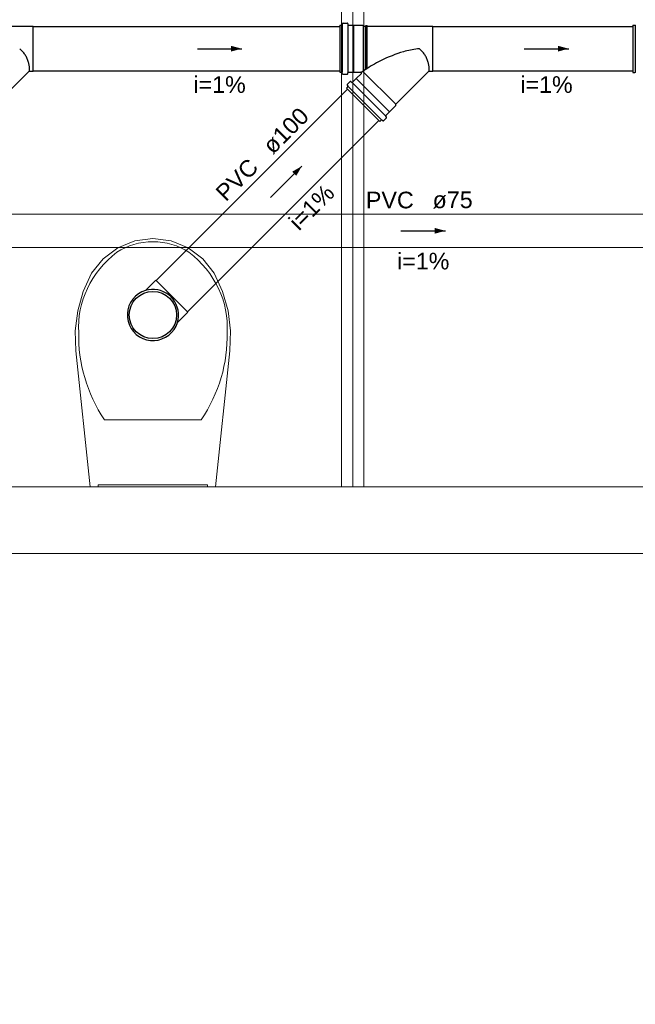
# Model space of a CAD drawing. Header units: millimetres. Extents: x -27714 to -5776, y 5810 to 9208.
# Tile 50 of 256: x -25572.49 to -25566.94, y 7023.66 to 7032.54. Entities that reach past the tile are written whole.
import ezdxf

# ---------------------------------------------------------------- set-up
doc = ezdxf.new("R2010")
doc.units = ezdxf.units.MM
for name, color, linetype, lineweight in [('CV-Condutos', 1, 'Continuous', 13), ('CV-Textos conduto', 7, 'Continuous', 25), ('TQ-Condutos', 3, 'Continuous', 30), ('TQ-Textos conduto', 7, 'Continuous', 25)]:
    doc.layers.add(name, color=color, linetype=linetype, lineweight=lineweight)
for name, color, linetype in [('CV-Sentido conduto', 9, 'Continuous'), ('HIDRO', 5, 'Continuous'), ('Simbolos', 5, 'Continuous'), ('Simbolos_int', 2, 'Continuous'), ('TEXTO', 7, 'Continuous'), ('TEXTO @ 100', 7, 'Continuous'), ('TEXTO @ 200', 7, 'Continuous'), ('TEXTO @ 25', 7, 'Continuous'), ('TQ-Sentido conduto', 9, 'Continuous')]:
    doc.layers.add(name, color=color, linetype=linetype)
doc.styles.add('Arial', font='arial.ttf')

# ---------------------------------------------------------------- blocks, each defined once
blk = doc.blocks.new('SIMBOLO NOMENCLATURA')
at = {"linetype": 'Continuous'}
blk.add_circle((-30, 0), 30, dxfattribs=at)
blk = doc.blocks.new('*U147')
at = {"layer": 'TEXTO @ 100', "linetype": 'Continuous', "xscale": 20, "yscale": 20, "zscale": 20}
blk.add_blockref('SIMBOLO NOMENCLATURA', (-25314.2283, 7009.9176), dxfattribs=at)
at = {"layer": 'TEXTO @ 200', "linetype": 'Continuous', "xscale": 40, "yscale": 40, "zscale": 40}
blk.add_blockref('SIMBOLO NOMENCLATURA', (-25314.2283, 7009.9176), dxfattribs=at)
at = {"layer": 'TEXTO @ 25', "linetype": 'Continuous', "xscale": 5, "yscale": 5, "zscale": 5}
blk.add_blockref('SIMBOLO NOMENCLATURA', (-25314.2283, 7009.9176), dxfattribs=at)
blk = doc.blocks.new('*U151')
at = {"layer": 'TEXTO @ 100', "linetype": 'Continuous', "xscale": 20, "yscale": 20, "zscale": 20}
blk.add_blockref('SIMBOLO NOMENCLATURA', (-25312.5642, 7079.2502), dxfattribs=at)
at = {"layer": 'TEXTO @ 200', "linetype": 'Continuous', "xscale": 40, "yscale": 40, "zscale": 40}
blk.add_blockref('SIMBOLO NOMENCLATURA', (-25312.5642, 7079.2502), dxfattribs=at)
at = {"layer": 'TEXTO @ 25', "linetype": 'Continuous', "xscale": 5, "yscale": 5, "zscale": 5}
blk.add_blockref('SIMBOLO NOMENCLATURA', (-25312.5642, 7079.2502), dxfattribs=at)
blk = doc.blocks.new('*U155')
at = {"layer": 'TEXTO @ 200', "linetype": 'Continuous', "xscale": 40, "yscale": 40, "zscale": 40}
blk.add_blockref('SIMBOLO NOMENCLATURA', (-23654.5269, 7584.9791), dxfattribs=at)
blk = doc.blocks.new('*U159')
at = {"layer": 'TEXTO @ 200', "linetype": 'Continuous', "xscale": 40, "yscale": 40, "zscale": 40}
blk.add_blockref('SIMBOLO NOMENCLATURA', (-23783.0676, 7189.4887), dxfattribs=at)

msp = doc.modelspace()

# ---------------------------------------------------------------- hatches: boundary and pattern name
at = {"layer": 'CV-Sentido conduto', "linetype": 'Continuous'}
msp.add_hatch(color=256, dxfattribs=at).paths.add_polyline_path([(-25568.6538, 7030.635), (-25568.7504, 7030.6609), (-25568.7504, 7030.6091)])
at = {"layer": 'TQ-Sentido conduto', "linetype": 'Continuous'}
for points in [[(-25570.4882, 7032.2764), (-25570.5847, 7032.3023), (-25570.5847, 7032.2506)], [(-25567.5432, 7032.2764), (-25567.6397, 7032.3023), (-25567.6397, 7032.2506)], [(-25569.9467, 7031.2179), (-25570.0333, 7031.1679), (-25569.9967, 7031.1313)]]:
    msp.add_hatch(color=256, dxfattribs=at).paths.add_polyline_path(points)

# ---------------------------------------------------------------- linework, layer by layer
at = {"color": 7, "linetype": 'Continuous', "lineweight": 0}
for p, q in [((-25569.4881, 7034.3264), (-25569.4881, 7028.3264)), ((-25569.3881, 7028.3264), (-25569.3881, 7034.2264)), ((-25569.5881, 7033.0264), (-25569.5881, 7028.3264)), ((-25569.5881, 7028.3264), (-25569.3881, 7028.3264))]:
    msp.add_line(p, q, dxfattribs=at)
at = {"color": 83, "linetype": 'Continuous', "lineweight": 0}
msp.add_line((-25562.6481, 7027.7264), (-25592.2481, 7027.7264), dxfattribs=at)
msp.add_lwpolyline([(-25562.6481, 7041.2264), (-25585.6481, 7041.2264), (-25585.6481, 7028.3264), (-25562.6481, 7028.3264)], close=True, dxfattribs=at)
at = {"color": 7, "linetype": 'Continuous', "lineweight": 0}
for points in [[(-25562.6481, 7028.3264), (-25585.6481, 7028.3264)], [(-25592.2481, 7027.7264), (-25562.6481, 7027.7264)]]:
    msp.add_lwpolyline(points, dxfattribs=at)
at = {"layer": 'CV-Condutos'}
for p, q in [((-25572.6549, 7030.785), (-25565.5107, 7030.785)), ((-25572.6549, 7030.485), (-25565.5107, 7030.485))]:
    msp.add_line(p, q, dxfattribs=at)
at = {"layer": 'CV-Sentido conduto'}
msp.add_lwpolyline([(-25569.0538, 7030.635), (-25568.6538, 7030.635)], dxfattribs=at)
at = {"layer": 'HIDRO', "linetype": 'Continuous', "lineweight": 0}
for p, q in [((-25571.4523, 7030.5447), (-25571.6056, 7030.4818)), ((-25571.2881, 7030.5664), (-25571.4523, 7030.5447)), ((-25571.1239, 7030.5447), (-25571.2881, 7030.5664)), ((-25570.9707, 7030.4818), (-25571.1239, 7030.5447)), ((-25571.6056, 7030.4818), (-25571.7377, 7030.382)), ((-25570.8385, 7030.382), (-25570.9707, 7030.4818)), ((-25571.7377, 7030.382), (-25571.8401, 7030.2518)), ((-25570.7362, 7030.2518), (-25570.8385, 7030.382)), ((-25571.8401, 7030.2518), (-25571.9162, 7030.0875)), ((-25570.6601, 7030.0875), (-25570.7362, 7030.2518)), ((-25571.9162, 7030.0875), (-25571.9658, 7029.9134)), ((-25570.6104, 7029.9134), (-25570.6601, 7030.0875)), ((-25571.9658, 7029.9134), (-25571.9878, 7029.7337)), ((-25570.5885, 7029.7337), (-25570.6104, 7029.9134)), ((-25571.9878, 7029.7337), (-25571.9815, 7029.5528)), ((-25570.5948, 7029.5528), (-25570.5885, 7029.7337)), ((-25571.9815, 7029.5528), (-25571.852, 7028.3264)), ((-25570.7242, 7028.3264), (-25570.5948, 7029.5528)), ((-25571.7239, 7028.9321), (-25570.8524, 7028.9321)), ((-25571.852, 7028.3264), (-25570.7242, 7028.3264)), ((-25570.7961, 7028.3464), (-25571.7801, 7028.3464)), ((-25571.7801, 7028.3464), (-25571.7801, 7028.3264)), ((-25570.7961, 7028.3264), (-25570.7961, 7028.3464))]:
    msp.add_line(p, q, dxfattribs=at)
for centre, major_axis, start_param, end_param in [((-25571.2849, 7030.0511), (-0.5541, 0), 4.71825, 5.344894), ((-25571.2914, 7030.0511), (-0.5541, 0), 4.079884, 4.706528), ((-25570.9303, 7029.7695), (-1.0276, 0), 5.438328, 6.338916), ((-25571.646, 7029.7695), (-1.0276, 0), 3.085862, 3.98645), ((-25570.2558, 7029.6842), (-1.701, 0), 6.25957, 6.81259), ((-25572.3205, 7029.6842), (-1.701, 0), 2.612188, 3.165208)]:
    msp.add_ellipse(centre, major_axis=major_axis, ratio=0.875546, start_param=start_param, end_param=end_param, dxfattribs=at)
at = {"layer": 'Simbolos'}
for p, q in [((-25572.9578, 7032.4797), (-25572.3682, 7032.4797)), ((-25572.3682, 7032.0733), (-25572.3682, 7032.4797)), ((-25569.6042, 7032.4895), (-25569.5864, 7032.4895)), ((-25569.6042, 7032.4895), (-25569.6042, 7032.0635)), ((-25569.5794, 7032.5041), (-25569.5825, 7032.4924)), ((-25569.5755, 7032.5071), (-25569.5377, 7032.5071)), ((-25569.5337, 7032.5034), (-25569.5328, 7032.4931)), ((-25569.5288, 7032.4895), (-25569.4805, 7032.4895)), ((-25569.4805, 7032.4895), (-25569.4795, 7032.4885)), ((-25569.4795, 7032.4885), (-25569.4005, 7032.4885)), ((-25569.4005, 7032.4885), (-25569.3917, 7032.4797)), ((-25569.3917, 7032.4797), (-25569.3706, 7032.4797)), ((-25569.3706, 7032.4797), (-25569.37, 7032.4857)), ((-25569.37, 7032.4857), (-25569.3583, 7032.4857)), ((-25569.3578, 7032.4797), (-25569.3583, 7032.4857)), ((-25569.3578, 7032.4797), (-25568.7682, 7032.4797)), ((-25568.7682, 7032.0733), (-25568.7682, 7032.4797)), ((-25566.9648, 7032.488), (-25566.947, 7032.488)), ((-25566.9648, 7032.488), (-25566.9648, 7032.062)), ((-25572.7006, 7031.7767), (-25572.4058, 7032.0715)), ((-25572.4015, 7032.0733), (-25572.3682, 7032.0733)), ((-25569.6042, 7032.0635), (-25569.5864, 7032.0635)), ((-25569.5794, 7032.0488), (-25569.5825, 7032.0605)), ((-25569.5755, 7032.0459), (-25569.5377, 7032.0459)), ((-25569.5337, 7032.0495), (-25569.5328, 7032.0598)), ((-25569.5288, 7032.0635), (-25569.4805, 7032.0635)), ((-25569.4805, 7032.0635), (-25569.4795, 7032.0645)), ((-25569.4795, 7032.0645), (-25569.4144, 7032.0645)), ((-25569.4562, 7032.0082), (-25569.4102, 7032.0542)), ((-25569.1006, 7031.7767), (-25568.8058, 7032.0715)), ((-25568.8015, 7032.0733), (-25568.7682, 7032.0733)), ((-25566.9648, 7032.062), (-25566.947, 7032.062)), ((-25569.5451, 7031.9208), (-25569.5325, 7031.9333)), ((-25569.5379, 7031.9487), (-25569.5318, 7031.9382)), ((-25569.5373, 7031.9535), (-25569.5105, 7031.9802)), ((-25569.5051, 7031.9805), (-25569.4972, 7031.9738)), ((-25569.4918, 7031.9741), (-25569.4576, 7032.0082)), ((-25569.4576, 7032.0082), (-25569.4562, 7032.0082)), ((-25569.5451, 7031.9208), (-25569.2438, 7031.6195)), ((-25569.1564, 7031.7084), (-25569.1006, 7031.7643)), ((-25569.1006, 7031.7643), (-25569.1006, 7031.7767)), ((-25569.1842, 7031.6595), (-25569.1908, 7031.6674)), ((-25569.1906, 7031.6728), (-25569.1564, 7031.707)), ((-25569.1564, 7031.707), (-25569.1564, 7031.7084)), ((-25569.2438, 7031.6195), (-25569.2313, 7031.6321)), ((-25569.216, 7031.6267), (-25569.2264, 7031.6328)), ((-25569.2112, 7031.6273), (-25569.1844, 7031.6541)), ((-25571.3547, 7030.0972), (-25571.2621, 7030.1898)), ((-25571.0674, 7029.8099), (-25570.9748, 7029.9025))]:
    msp.add_line(p, q, dxfattribs=at)
for points in [[(-25569.5864, 7032.4895), (-25569.5858, 7032.4895), (-25569.5852, 7032.4896), (-25569.5847, 7032.4898), (-25569.5842, 7032.4901), (-25569.5837, 7032.4905), (-25569.5833, 7032.4909), (-25569.583, 7032.4914), (-25569.5827, 7032.4919), (-25569.5825, 7032.4924)], [(-25569.5755, 7032.5071), (-25569.5761, 7032.507), (-25569.5767, 7032.5069), (-25569.5772, 7032.5067), (-25569.5777, 7032.5064), (-25569.5782, 7032.506), (-25569.5786, 7032.5056), (-25569.5789, 7032.5052), (-25569.5792, 7032.5046), (-25569.5794, 7032.5041)], [(-25569.5337, 7032.5034), (-25569.5338, 7032.5041), (-25569.5341, 7032.5047), (-25569.5344, 7032.5053), (-25569.5348, 7032.5058), (-25569.5353, 7032.5062), (-25569.5358, 7032.5066), (-25569.5364, 7032.5068), (-25569.5371, 7032.507), (-25569.5377, 7032.5071)], [(-25569.5328, 7032.4931), (-25569.5327, 7032.4925), (-25569.5325, 7032.4918), (-25569.5322, 7032.4913), (-25569.5318, 7032.4907), (-25569.5313, 7032.4903), (-25569.5307, 7032.4899), (-25569.5301, 7032.4897), (-25569.5295, 7032.4895), (-25569.5288, 7032.4895)], [(-25566.947, 7032.488), (-25566.9464, 7032.488), (-25566.9459, 7032.4882), (-25566.9453, 7032.4884), (-25566.9448, 7032.4887), (-25566.9444, 7032.489), (-25566.944, 7032.4894), (-25566.9436, 7032.4899), (-25566.9434, 7032.4904), (-25566.9432, 7032.491)], [(-25572.4015, 7032.0733), (-25572.402, 7032.0732), (-25572.4026, 7032.0732), (-25572.4031, 7032.073), (-25572.4036, 7032.0729), (-25572.404, 7032.0727), (-25572.4045, 7032.0724), (-25572.405, 7032.0722), (-25572.4054, 7032.0718), (-25572.4058, 7032.0715)], [(-25572.4015, 7032.0732), (-25572.4014, 7032.0736), (-25572.4014, 7032.074), (-25572.4013, 7032.0744), (-25572.4012, 7032.0748), (-25572.4011, 7032.0752), (-25572.4011, 7032.0755), (-25572.401, 7032.0759), (-25572.4009, 7032.0763), (-25572.4009, 7032.0767)], [(-25569.5825, 7032.0605), (-25569.5827, 7032.061), (-25569.583, 7032.0616), (-25569.5833, 7032.062), (-25569.5837, 7032.0624), (-25569.5842, 7032.0628), (-25569.5847, 7032.0631), (-25569.5852, 7032.0633), (-25569.5858, 7032.0634), (-25569.5864, 7032.0635)], [(-25569.5794, 7032.0488), (-25569.5792, 7032.0483), (-25569.5789, 7032.0478), (-25569.5786, 7032.0473), (-25569.5782, 7032.0469), (-25569.5777, 7032.0465), (-25569.5772, 7032.0462), (-25569.5767, 7032.046), (-25569.5761, 7032.0459), (-25569.5755, 7032.0459)], [(-25569.5377, 7032.0459), (-25569.5371, 7032.0459), (-25569.5364, 7032.0461), (-25569.5358, 7032.0463), (-25569.5353, 7032.0467), (-25569.5348, 7032.0471), (-25569.5344, 7032.0477), (-25569.5341, 7032.0482), (-25569.5338, 7032.0489), (-25569.5337, 7032.0495)], [(-25569.5288, 7032.0635), (-25569.5295, 7032.0634), (-25569.5301, 7032.0632), (-25569.5307, 7032.063), (-25569.5313, 7032.0626), (-25569.5318, 7032.0622), (-25569.5322, 7032.0617), (-25569.5325, 7032.0611), (-25569.5327, 7032.0605), (-25569.5328, 7032.0598)], [(-25569.4102, 7032.0542), (-25569.4097, 7032.0548), (-25569.4092, 7032.0555), (-25569.4089, 7032.0562), (-25569.4086, 7032.0569), (-25569.4085, 7032.0577), (-25569.4084, 7032.0585), (-25569.4085, 7032.0592), (-25569.4086, 7032.06), (-25569.4089, 7032.0607), (-25569.4092, 7032.0615), (-25569.4097, 7032.0621), (-25569.4102, 7032.0627), (-25569.4108, 7032.0632), (-25569.4114, 7032.0636), (-25569.4121, 7032.064), (-25569.4129, 7032.0642), (-25569.4136, 7032.0644), (-25569.4144, 7032.0645)], [(-25568.8015, 7032.0733), (-25568.802, 7032.0732), (-25568.8026, 7032.0732), (-25568.8031, 7032.073), (-25568.8036, 7032.0729), (-25568.804, 7032.0727), (-25568.8045, 7032.0724), (-25568.805, 7032.0722), (-25568.8054, 7032.0718), (-25568.8058, 7032.0715)], [(-25568.8015, 7032.0732), (-25568.8014, 7032.0736), (-25568.8014, 7032.074), (-25568.8013, 7032.0744), (-25568.8012, 7032.0748), (-25568.8011, 7032.0752), (-25568.8011, 7032.0755), (-25568.801, 7032.0759), (-25568.8009, 7032.0763), (-25568.8009, 7032.0767)], [(-25566.9432, 7032.059), (-25566.9434, 7032.0596), (-25566.9436, 7032.0601), (-25566.944, 7032.0606), (-25566.9444, 7032.061), (-25566.9448, 7032.0613), (-25566.9453, 7032.0616), (-25566.9459, 7032.0618), (-25566.9464, 7032.062), (-25566.947, 7032.062)], [(-25569.5373, 7031.9535), (-25569.5376, 7031.953), (-25569.538, 7031.9526), (-25569.5382, 7031.952), (-25569.5384, 7031.9515), (-25569.5384, 7031.9509), (-25569.5384, 7031.9503), (-25569.5383, 7031.9497), (-25569.5382, 7031.9492), (-25569.5379, 7031.9487)], [(-25569.5325, 7031.9333), (-25569.5321, 7031.9338), (-25569.5318, 7031.9343), (-25569.5316, 7031.9348), (-25569.5314, 7031.9354), (-25569.5313, 7031.9359), (-25569.5313, 7031.9365), (-25569.5314, 7031.9371), (-25569.5316, 7031.9377), (-25569.5318, 7031.9382)], [(-25569.5051, 7031.9804), (-25569.5056, 7031.9808), (-25569.5062, 7031.9811), (-25569.5069, 7031.9813), (-25569.5075, 7031.9814), (-25569.5082, 7031.9813), (-25569.5088, 7031.9812), (-25569.5094, 7031.981), (-25569.51, 7031.9806), (-25569.5105, 7031.9802)], [(-25569.4972, 7031.9738), (-25569.4967, 7031.9734), (-25569.4961, 7031.9731), (-25569.4954, 7031.9729), (-25569.4948, 7031.9729), (-25569.4941, 7031.9729), (-25569.4935, 7031.973), (-25569.4929, 7031.9733), (-25569.4923, 7031.9736), (-25569.4918, 7031.974)], [(-25569.1906, 7031.6728), (-25569.191, 7031.6723), (-25569.1913, 7031.6717), (-25569.1916, 7031.6711), (-25569.1917, 7031.6705), (-25569.1917, 7031.6698), (-25569.1917, 7031.6692), (-25569.1915, 7031.6685), (-25569.1912, 7031.6679), (-25569.1908, 7031.6674)], [(-25569.2264, 7031.6328), (-25569.227, 7031.633), (-25569.2275, 7031.6332), (-25569.2281, 7031.6333), (-25569.2287, 7031.6333), (-25569.2292, 7031.6332), (-25569.2298, 7031.6331), (-25569.2303, 7031.6328), (-25569.2308, 7031.6325), (-25569.2313, 7031.6321)], [(-25569.216, 7031.6267), (-25569.2154, 7031.6265), (-25569.2149, 7031.6263), (-25569.2143, 7031.6262), (-25569.2137, 7031.6262), (-25569.2131, 7031.6263), (-25569.2126, 7031.6264), (-25569.2121, 7031.6267), (-25569.2116, 7031.627), (-25569.2111, 7031.6273)], [(-25569.1844, 7031.6541), (-25569.184, 7031.6546), (-25569.1836, 7031.6552), (-25569.1834, 7031.6558), (-25569.1833, 7031.6564), (-25569.1832, 7031.6571), (-25569.1833, 7031.6577), (-25569.1835, 7031.6584), (-25569.1838, 7031.659), (-25569.1842, 7031.6595)], [(-25571.3547, 7030.0972), (-25571.3876, 7030.0845), (-25571.4181, 7030.0669), (-25571.4456, 7030.0449), (-25571.4694, 7030.019), (-25571.489, 7029.9898), (-25571.5039, 7029.9579), (-25571.5138, 7029.9241), (-25571.5184, 7029.8892), (-25571.5176, 7029.854), (-25571.5115, 7029.8193), (-25571.5002, 7029.7859), (-25571.484, 7029.7547), (-25571.4632, 7029.7263), (-25571.4383, 7029.7014), (-25571.4099, 7029.6806), (-25571.3786, 7029.6643), (-25571.3453, 7029.653), (-25571.3106, 7029.6469), (-25571.2754, 7029.6462), (-25571.2405, 7029.6508), (-25571.2067, 7029.6607), (-25571.1748, 7029.6756), (-25571.1456, 7029.6952), (-25571.1196, 7029.719), (-25571.0976, 7029.7465), (-25571.0801, 7029.777), (-25571.0674, 7029.8098)], [(-25571.0674, 7029.8098), (-25571.061, 7029.8367), (-25571.0579, 7029.8642), (-25571.0581, 7029.8918), (-25571.0615, 7029.9192), (-25571.0683, 7029.9459), (-25571.0782, 7029.9717), (-25571.091, 7029.9961), (-25571.1068, 7030.0188), (-25571.1251, 7030.0395), (-25571.1457, 7030.0578), (-25571.1684, 7030.0735), (-25571.1929, 7030.0864), (-25571.2186, 7030.0963), (-25571.2454, 7030.1031), (-25571.2728, 7030.1065), (-25571.3004, 7030.1067), (-25571.3279, 7030.1036), (-25571.3547, 7030.0972)]]:
    msp.add_lwpolyline(points, dxfattribs=at)
at = {"layer": 'Simbolos_int'}
for p, q in [((-25569.5833, 7032.4895), (-25569.5833, 7032.0635)), ((-25569.5325, 7032.4895), (-25569.5325, 7032.0635)), ((-25569.4795, 7032.0645), (-25569.4795, 7032.4885)), ((-25569.3917, 7032.0752), (-25569.3917, 7032.4797)), ((-25569.3706, 7032.0897), (-25569.3706, 7032.4797)), ((-25569.3578, 7032.0982), (-25569.3578, 7032.4797)), ((-25566.9439, 7032.488), (-25566.9439, 7032.062)), ((-25569.1006, 7031.7767), (-25569.396, 7032.0722)), ((-25569.5303, 7031.9355), (-25569.2291, 7031.6343)), ((-25569.4944, 7031.9715), (-25569.1932, 7031.6702)), ((-25569.1564, 7031.707), (-25569.4576, 7032.0082)), ((-25569.1564, 7031.7084), (-25569.4562, 7032.0082)), ((-25570.9748, 7029.9025), (-25571.2621, 7030.1898))]:
    msp.add_line(p, q, dxfattribs=at)
for points in [[(-25572.436, 7032.2169), (-25572.441, 7032.2242), (-25572.4462, 7032.2313), (-25572.4516, 7032.2383), (-25572.4572, 7032.2451), (-25572.463, 7032.2518), (-25572.469, 7032.2582), (-25572.4752, 7032.2645), (-25572.4816, 7032.2706), (-25572.4881, 7032.2765)], [(-25572.4062, 7032.1445), (-25572.4085, 7032.1529), (-25572.411, 7032.1613), (-25572.4138, 7032.1695), (-25572.4169, 7032.1777), (-25572.4202, 7032.1858), (-25572.4238, 7032.1937), (-25572.4276, 7032.2016), (-25572.4317, 7032.2093), (-25572.4361, 7032.2169)], [(-25569.0317, 7032.2487), (-25569.0576, 7032.2408), (-25569.0834, 7032.2322), (-25569.1089, 7032.2232), (-25569.1343, 7032.2135), (-25569.1594, 7032.2033), (-25569.1843, 7032.1926), (-25569.209, 7032.1813), (-25569.2334, 7032.1694), (-25569.2575, 7032.1571)], [(-25568.8881, 7032.2764), (-25568.9043, 7032.2747), (-25568.9205, 7032.2727), (-25568.9365, 7032.2703), (-25568.9526, 7032.2675), (-25568.9686, 7032.2645), (-25568.9845, 7032.261), (-25569.0003, 7032.2573), (-25569.016, 7032.2531), (-25569.0317, 7032.2487)], [(-25568.836, 7032.2169), (-25568.841, 7032.2242), (-25568.8462, 7032.2313), (-25568.8516, 7032.2383), (-25568.8572, 7032.2451), (-25568.863, 7032.2518), (-25568.869, 7032.2582), (-25568.8752, 7032.2645), (-25568.8816, 7032.2706), (-25568.8881, 7032.2765)], [(-25568.8062, 7032.1445), (-25568.8085, 7032.1529), (-25568.811, 7032.1613), (-25568.8138, 7032.1695), (-25568.8169, 7032.1777), (-25568.8202, 7032.1858), (-25568.8238, 7032.1937), (-25568.8276, 7032.2016), (-25568.8317, 7032.2093), (-25568.8361, 7032.2169)], [(-25572.4008, 7032.0767), (-25572.4003, 7032.0843), (-25572.4001, 7032.0919), (-25572.4001, 7032.0995), (-25572.4004, 7032.107), (-25572.401, 7032.1146), (-25572.4019, 7032.1222), (-25572.4031, 7032.1297), (-25572.4045, 7032.1371), (-25572.4062, 7032.1445)], [(-25569.2575, 7032.1571), (-25569.2751, 7032.1477), (-25569.2925, 7032.1379), (-25569.3098, 7032.128), (-25569.3269, 7032.1177), (-25569.3438, 7032.1071), (-25569.3606, 7032.0963), (-25569.3772, 7032.0852), (-25569.3936, 7032.0739), (-25569.4098, 7032.0623)], [(-25568.8008, 7032.0767), (-25568.8003, 7032.0843), (-25568.8001, 7032.0919), (-25568.8001, 7032.0995), (-25568.8004, 7032.107), (-25568.801, 7032.1146), (-25568.8019, 7032.1222), (-25568.8031, 7032.1297), (-25568.8045, 7032.1371), (-25568.8062, 7032.1445)]]:
    msp.add_lwpolyline(points, dxfattribs=at)
msp.add_circle((-25571.2881, 7029.8764), 0.213, dxfattribs=at)
at = {"layer": 'TQ-Condutos'}
for p, q in [((-25572.3682, 7032.4764), (-25569.6042, 7032.4764)), ((-25568.7682, 7032.4764), (-25566.9648, 7032.4764)), ((-25572.3682, 7032.0764), (-25569.6042, 7032.0764)), ((-25568.7682, 7032.0764), (-25566.9648, 7032.0764)), ((-25571.2599, 7030.1876), (-25569.5359, 7031.9116)), ((-25570.977, 7029.9047), (-25569.253, 7031.6287))]:
    msp.add_line(p, q, dxfattribs=at)
at = {"layer": 'TQ-Sentido conduto'}
for points in [[(-25570.8881, 7032.2764), (-25570.4882, 7032.2764)], [(-25567.9431, 7032.2764), (-25567.5432, 7032.2764)], [(-25570.2296, 7030.935), (-25569.9467, 7031.2179)]]:
    msp.add_lwpolyline(points, dxfattribs=at)

# ---------------------------------------------------------------- block references
at = {"layer": 'TEXTO'}
for name in ['*U155', '*U159', '*U151', '*U147']:
    msp.add_blockref(name, (0, 0), dxfattribs=at)

# ---------------------------------------------------------------- texts
at = {"layer": 'CV-Textos conduto', "char_height": 0.15, "line_spacing_factor": 0.6, "style": 'Arial'}
for s, insert, width, attachment_point in [('PVC', (-25568.9388, 7030.8355), 0.862043, 9), ('ø75', (-25568.7688, 7030.8355), 0.722104, 7), ('i=1%', (-25568.8538, 7030.2855), 0.943445, 8)]:
    msp.add_mtext(s, dxfattribs=dict(at, insert=insert, width=width, attachment_point=attachment_point))
at = {"layer": 'TQ-Textos conduto', "char_height": 0.15, "width": 0.943445, "attachment_point": 8, "line_spacing_factor": 0.6, "style": 'Arial'}
for insert in [(-25570.6881, 7031.8769), (-25567.7431, 7031.8769)]:
    msp.add_mtext('i=1%', dxfattribs=dict(at, insert=insert))
at = {"layer": 'TQ-Textos conduto', "char_height": 0.15, "rotation": 45.00011, "line_spacing_factor": 0.6, "style": 'Arial'}
for s, insert, width, attachment_point in [('ø100', (-25570.2052, 7031.3137), 0.955107, 7), ('PVC', (-25570.3254, 7031.1935), 0.862043, 9), ('i=1%', (-25569.8057, 7030.794), 0.943445, 8)]:
    msp.add_mtext(s, dxfattribs=dict(at, insert=insert, width=width, attachment_point=attachment_point))

doc.saveas('drawing.dxf')
